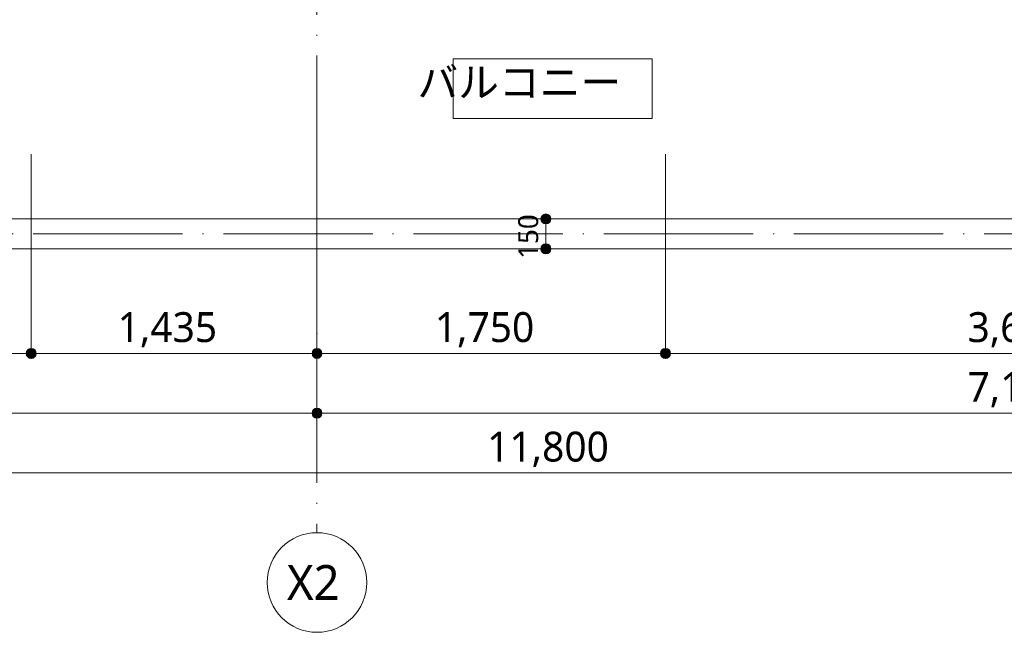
# Model space of a CAD drawing. Header units: millimetres. Extents: x 0 to 841, y 0 to 1188.
# Tile 57 of 98: x 552 to 651, y 857 to 918. Entities that reach past the tile are written whole.
import ezdxf
from ezdxf.xclip import XClip

# ---------------------------------------------------------------- set-up
doc = ezdxf.new("R2010")
doc.units = ezdxf.units.MM
doc.header["$MEASUREMENT"] = 0
doc.header["$XCLIPFRAME"] = 0
for name, pattern in [('Wipeout_Contour', [1000, 0, -1000]), ('通り芯', [19, 15, -2, 0, -2]), ('陰線', [4, 3, -1])]:
    doc.linetypes.add(name, pattern=pattern)
for name, color, linetype, lineweight, true_color in [('ゾーン_ペン_番号__74', 251, 'Continuous', 5, 0x6a6a6a), ('壁-躯体_ペン_番号__87', 251, 'Continuous', 5, 0x6a6a6a), ('室名.★_ペン_番号__85', 251, 'Continuous', 5, 0x6a6a6a), ('寸法_ペン_番号__85', 251, 'Continuous', 5, 0x6a6a6a), ('床_ペン_番号__90', 251, 'Continuous', 5, 0x6a6a6a)]:
    doc.layers.add(name, color=color, linetype=linetype, lineweight=lineweight, true_color=true_color)
for name, color, linetype in [('壁-躯体', 7, 'Continuous'), ('室名.★', 7, 'Continuous'), ('寸法', 7, 'Continuous'), ('床', 7, 'Continuous')]:
    doc.layers.add(name, color=color, linetype=linetype)
for name, color, linetype, lineweight in [('室名.★_ペン_番号__46', 7, 'Continuous', 13), ('寸法_ペン_番号__45', 7, 'Continuous', 13), ('寸法_ペン_番号__46', 7, 'Continuous', 13), ('通り芯_ペン_番号__138', 7, 'Continuous', 5), ('通り芯_ペン_番号__139', 8, 'Continuous', 5)]:
    doc.layers.add(name, color=color, linetype=linetype, lineweight=lineweight)
doc.styles.add('GENERATED_STYLE_1', font='meiryo.ttc')

# ---------------------------------------------------------------- blocks, each defined once
blk = doc.blocks.new('図面_6_6', base_point=(598.263, 1001.922))
at = {"layer": '寸法', "linetype": 'Continuous', "lineweight": 0, "true_color": 0x000000}
for points in [[(553.063, 884.959), (553.101, 884.767), (553.209, 884.605), (553.371, 884.497), (553.563, 884.459), (553.754, 884.497), (553.916, 884.605), (554.025, 884.767), (554.063, 884.959), (554.025, 885.15), (553.916, 885.312), (553.754, 885.421), (553.563, 885.459), (553.371, 885.421), (553.209, 885.312), (553.101, 885.15)], [(581.763, 884.959), (581.801, 884.767), (581.909, 884.605), (582.071, 884.497), (582.263, 884.459), (582.454, 884.497), (582.616, 884.605), (582.724, 884.767), (582.763, 884.959), (582.724, 885.15), (582.616, 885.312), (582.454, 885.421), (582.263, 885.459), (582.071, 885.421), (581.909, 885.312), (581.801, 885.15)], [(616.763, 884.959), (616.801, 884.767), (616.909, 884.605), (617.071, 884.497), (617.263, 884.459), (617.454, 884.497), (617.616, 884.605), (617.725, 884.767), (617.763, 884.959), (617.725, 885.15), (617.616, 885.312), (617.454, 885.421), (617.263, 885.459), (617.071, 885.421), (616.909, 885.312), (616.801, 885.15)], [(581.763, 878.959), (581.801, 878.767), (581.909, 878.605), (582.071, 878.497), (582.263, 878.459), (582.454, 878.497), (582.616, 878.605), (582.724, 878.767), (582.763, 878.959), (582.724, 879.15), (582.616, 879.312), (582.454, 879.421), (582.263, 879.459), (582.071, 879.421), (581.909, 879.312), (581.801, 879.15)]]:
    blk.add_hatch(color=18, dxfattribs=at).paths.add_polyline_path(points)
at = {"layer": '寸法_ペン_番号__45', "color": 7, "linetype": 'Continuous', "lineweight": 13}
for centre in [(553.563, 884.959), (582.263, 884.959), (617.263, 884.959), (582.263, 878.959)]:
    blk.add_circle(centre, 0.5, dxfattribs=at)
at = {"layer": '寸法_ペン_番号__85', "color": 251, "linetype": 'Continuous', "lineweight": 5, "true_color": 0x6a6a6a}
for p, q in [((518.063, 884.959), (553.063, 884.959)), ((554.063, 884.959), (581.763, 884.959)), ((582.763, 884.959), (616.763, 884.959)), ((617.763, 884.959), (688.763, 884.959)), ((488.763, 878.959), (581.763, 878.959)), ((582.763, 878.959), (723.763, 878.959)), ((488.763, 872.959), (723.763, 872.959))]:
    blk.add_line(p, q, dxfattribs=at)
for p in [(553.563, 884.459), (582.263, 884.459), (617.263, 884.459), (582.263, 878.459)]:
    blk.add_point(p, dxfattribs=at)
at = {"layer": '床_ペン_番号__90', "color": 251, "linetype": '陰線', "lineweight": 5, "true_color": 0x6a6a6a, "flags": 128}
blk.add_lwpolyline([(497.063, 895.459), (715.763, 895.459)], dxfattribs=at)
at = {"layer": '通り芯_ペン_番号__138', "color": 7, "linetype": 'Continuous', "lineweight": 5}
blk.add_circle((582.263, 861.959), 5, dxfattribs=at)
at = {"layer": '通り芯_ペン_番号__139', "color": 8, "linetype": '通り芯', "lineweight": 5}
blk.add_line((582.263, 886.959), (582.263, 866.959), dxfattribs=at)
blk.add_point((582.263, 886.959), dxfattribs=at)
blk.add_point((582.263, 886.959), dxfattribs=at)
at = {"layer": '寸法_ペン_番号__46', "color": 7, "linetype": 'Continuous', "lineweight": 13, "char_height": 3, "attachment_point": 7, "style": 'GENERATED_STYLE_1'}
for s, insert, width in [('\\A1;{\\pql;\\fMeiryo|b0|i0|c128|p0;\\W1.000000;1,435}', (562.246, 885.559), 11.334), ('\\A1;{\\pql;\\fMeiryo|b0|i0|c128|p0;\\W1.000000;1,750}', (594.096, 885.559), 11.334), ('\\A1;{\\pql;\\fMeiryo|b0|i0|c128|p0;\\W1.000000;3,600}', (647.596, 885.559), 11.334), ('\\A1;{\\pql;\\fMeiryo|b0|i0|c128|p0;\\W1.000000;7,100}', (647.596, 879.559), 11.334), ('\\A1;{\\pql;\\fMeiryo|b0|i0|c128|p0;\\W1.000000;11,800}', (599.353, 873.559), 13.81836)]:
    blk.add_mtext(s, dxfattribs=dict(at, insert=insert, width=width))
at = {"layer": '通り芯_ペン_番号__138', "color": 7, "linetype": 'Continuous', "lineweight": 5, "insert": (579.251, 863.713), "char_height": 3.5, "attachment_point": 1, "style": 'GENERATED_STYLE_1'}
blk.add_mtext('\\A1;{\\pql;\\pt0;\\fMeiryo|b0|i0|c128|p0;\\W1.000000;X2}', dxfattribs=at)
at = {"color": 254, "linetype": 'Wipeout_Contour', "lineweight": 0, "ltscale": 6439.080496}
blk.add_wipeout([(497.063, 895.759), (497.063, 895.459), (715.763, 895.459), (715.763, 925.459), (496.763, 925.459), (496.763, 895.759)], dxfattribs=at).dxf.layer = '床'
at = {"layer": 'ゾーン_ペン_番号__74', "color": 251, "linetype": 'Continuous', "lineweight": 5, "true_color": 0x6a6a6a, "flags": 128}
blk.add_lwpolyline([(499.763, 898.459), (712.763, 898.459), (712.763, 925.159), (499.763, 925.159)], close=True, dxfattribs=at)
at = {"layer": '床_ペン_番号__90', "color": 251, "linetype": 'Continuous', "lineweight": 5, "true_color": 0x6a6a6a, "flags": 128}
blk.add_lwpolyline([(497.063, 895.459), (715.763, 895.459)], dxfattribs=at)
at = {"color": 254, "linetype": 'Wipeout_Contour', "lineweight": 0, "ltscale": 4349.308019}
blk.add_wipeout([(499.763, 898.159), (712.763, 898.159), (712.763, 898.459), (499.763, 898.459)], dxfattribs=at).dxf.layer = '壁-躯体'
at = {"color": 254, "linetype": 'Wipeout_Contour', "lineweight": 0, "ltscale": 4341.101165}
blk.add_wipeout([(715.463, 895.759), (497.063, 895.759), (497.063, 895.459), (715.463, 895.459)], dxfattribs=at).dxf.layer = '壁-躯体'
at = {"color": 254, "linetype": 'Wipeout_Contour', "lineweight": 0, "ltscale": 4378.349412}
blk.add_wipeout([(595.937, 908.534), (615.937, 908.534), (615.937, 914.535), (595.937, 914.535)], dxfattribs=at).dxf.layer = '室名.★'
at = {"layer": '室名.★_ペン_番号__85', "color": 251, "linetype": 'Continuous', "lineweight": 5, "true_color": 0x6a6a6a, "flags": 128}
blk.add_lwpolyline([(595.937, 908.534), (615.937, 908.534), (615.937, 914.535), (595.937, 914.535)], close=True, dxfattribs=at)
at = {"color": 254, "linetype": 'Wipeout_Contour', "lineweight": 0, "ltscale": 4344.915415}
blk.add_wipeout([(499.463, 895.759), (713.063, 895.759), (713.063, 898.159), (499.463, 898.159)], dxfattribs=at).dxf.layer = '壁-躯体'
at = {"layer": '寸法', "linetype": 'Continuous', "lineweight": 0, "true_color": 0x000000}
for points in [[(604.753, 898.459), (604.791, 898.267), (604.9, 898.105), (605.062, 897.997), (605.253, 897.959), (605.445, 897.997), (605.607, 898.105), (605.715, 898.267), (605.753, 898.459), (605.715, 898.65), (605.607, 898.812), (605.445, 898.921), (605.253, 898.959), (605.062, 898.921), (604.9, 898.812), (604.791, 898.65)], [(604.753, 895.459), (604.791, 895.267), (604.9, 895.105), (605.062, 894.997), (605.253, 894.959), (605.445, 894.997), (605.607, 895.105), (605.715, 895.267), (605.753, 895.459), (605.715, 895.65), (605.607, 895.812), (605.445, 895.921), (605.253, 895.959), (605.062, 895.921), (604.9, 895.812), (604.791, 895.65)]]:
    blk.add_hatch(color=18, dxfattribs=at).paths.add_polyline_path(points)
at = {"layer": '壁-躯体_ペン_番号__87', "color": 251, "linetype": 'Continuous', "lineweight": 5, "true_color": 0x6a6a6a, "flags": 128}
for points in [[(712.763, 898.459), (499.763, 898.459)], [(497.063, 895.459), (715.763, 895.459)]]:
    blk.add_lwpolyline(points, dxfattribs=at)
at = {"layer": '寸法_ペン_番号__45', "color": 7, "linetype": 'Continuous', "lineweight": 13}
for centre in [(605.253, 898.459), (605.253, 895.459)]:
    blk.add_circle(centre, 0.5, dxfattribs=at)
at = {"layer": '寸法_ペン_番号__85', "color": 251, "linetype": 'Continuous', "lineweight": 5, "true_color": 0x6a6a6a}
for p, q in [((582.263, 879.459), (582.263, 908.959)), ((553.563, 885.459), (553.563, 904.959)), ((582.263, 885.459), (582.263, 904.959)), ((617.263, 885.459), (617.263, 904.959)), ((605.253, 897.959), (605.253, 895.959))]:
    blk.add_line(p, q, dxfattribs=at)
at = {"layer": '通り芯_ペン_番号__139', "color": 8, "linetype": '通り芯', "lineweight": 5}
for p, q in [((582.263, 1124.959), (582.263, 886.959)), ((458.263, 896.959), (744.263, 896.959))]:
    blk.add_line(p, q, dxfattribs=at)
at = {"layer": '室名.★_ペン_番号__46', "color": 7, "linetype": 'Continuous', "lineweight": 13, "insert": (605.937, 913.685), "char_height": 3, "attachment_point": 2, "style": 'GENERATED_STYLE_1'}
blk.add_mtext('\\A1;{\\pqc;\\pt0,920;\\fMeiryo|b0|i0|c128|p0;\\W1.000000;バルコニー\\fMeiryo|b0|i0|c128|p0;\\W1.000000;\\A1{\\H.66x;\\S^  ;}\\fMeiryo|b0|i0|c128|p0;\\W1.000000;\\fMeiryo|b0|i0|c128|p0;\\W1.000000;\\A1{\\H.66x;\\S^  ;}\\fMeiryo|b0|i0|c128|p0;\\W1.000000;\\fMeiryo|b0|i0|c128|p0;\\W1.000000;\\fMeiryo|b0|i0|c128|p0;\\W1.000000;\\fMeiryo|b0|i0|c128|p0;\\W1.000000;\\fMeiryo|b0|i0|c128|p0;\\W1.000000;\\fMeiryo|b0|i0|c128|p0;\\W1.000000;\\fMeiryo|b0|i0|c128|p0;\\W1.000000;\\A1{\\H.66x;\\S^  ;}\\fMeiryo|b0|i0|c128|p0;\\W1.000000;\\fMeiryo|b0|i0|c128|p0;\\W1.000000;\\A1{\\H.66x;\\S^  ;}\\fMeiryo|b0|i0|c128|p0;\\W1.000000;\\fMeiryo|b0|i0|c128|p0;\\W1.000000;\\fMeiryo|b0|i0|c128|p0;\\W1.000000;\\fMeiryo|b0|i0|c128|p0;\\W1.000000;\\fMeiryo|b0|i0|c128|p0;\\W1.000000;\\fMeiryo|b0|i0|c128|p0;\\W1.000000;\\fMeiryo|b0|i0|c128|p0;\\W1.000000;\\A1{\\H.66x;\\S^  ;}\\fMeiryo|b0|i0|c128|p0;\\W1.000000;\\fMeiryo|b0|i0|c128|p0;\\W1.000000;\\A1{\\H.66x;\\S^  ;}\\fMeiryo|b0|i0|c128|p0;\\W1.000000;\\fMeiryo|b0|i0|c128|p0;\\W1.000000;\\fMeiryo|b0|i0|c128|p0;\\W1.000000;\\fMeiryo|b0|i0|c128|p0;\\W1.000000;\\fMeiryo|b0|i0|c128|p0;\\W1.000000;\\fMeiryo|b0|i0|c128|p0;\\W1.000000;\\fMeiryo|b0|i0|c128|p0;\\W1.000000;\\A1{\\H.66x;\\S^  ;}\\fMeiryo|b0|i0|c128|p0;\\W1.000000;\\fMeiryo|b0|i0|c128|p0;\\W1.000000;\\A1{\\H.66x;\\S^  ;}\\fMeiryo|b0|i0|c128|p0;\\W1.000000;\\fMeiryo|b0|i0|c128|p0;\\W1.000000;\\fMeiryo|b0|i0|c128|p0;\\W1.000000;\\fMeiryo|b0|i0|c128|p0;\\W1.000000;\\fMeiryo|b0|i0|c128|p0;\\W1.000000;\\fMeiryo|b0|i0|c128|p0;\\W1.000000;\\fMeiryo|b0|i0|c128|p0;\\W1.000000;\\A1{\\H.66x;\\S^  ;}\\fMeiryo|b0|i0|c128|p0;\\W1.000000;\\fMeiryo|b0|i0|c128|p0;\\W1.000000;\\A1{\\H.66x;\\S^  ;}\\fMeiryo|b0|i0|c128|p0;\\W1.000000;\\fMeiryo|b0|i0|c128|p0;\\W1.000000;\\fMeiryo|b0|i0|c128|p0;\\W1.000000;\\fMeiryo|b0|i0|c128|p0;\\W1.000000;\\fMeiryo|b0|i0|c128|p0;\\W1.000000;\\fMeiryo|b0|i0|c128|p0;\\W1.000000;\\fMeiryo|b0|i0|c128|p0;\\W1.000000;\\fMeiryo|b0|i0|c128|p0;\\W1.000000;}', dxfattribs=at)
at = {"layer": '寸法_ペン_番号__46', "color": 7, "linetype": 'Continuous', "lineweight": 13, "insert": (604.503, 894.461), "char_height": 2, "width": 4.96876, "attachment_point": 7, "rotation": 90, "style": 'GENERATED_STYLE_1'}
blk.add_mtext('\\A1;{\\pql;\\fMeiryo|b0|i0|c128|p0;\\W1.000000;150}', dxfattribs=at)

msp = doc.modelspace()

# ---------------------------------------------------------------- block references
at = {"color": 7, "linetype": 'Continuous', "lineweight": 5}
ref = msp.add_blockref('図面_6_6', (598.263, 1001.922), dxfattribs=at)
XClip(ref).set_block_clipping_path([(424.0552611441, 854.4891387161), (772.4698611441, 1149.3547809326)])

doc.saveas('drawing.dxf')
